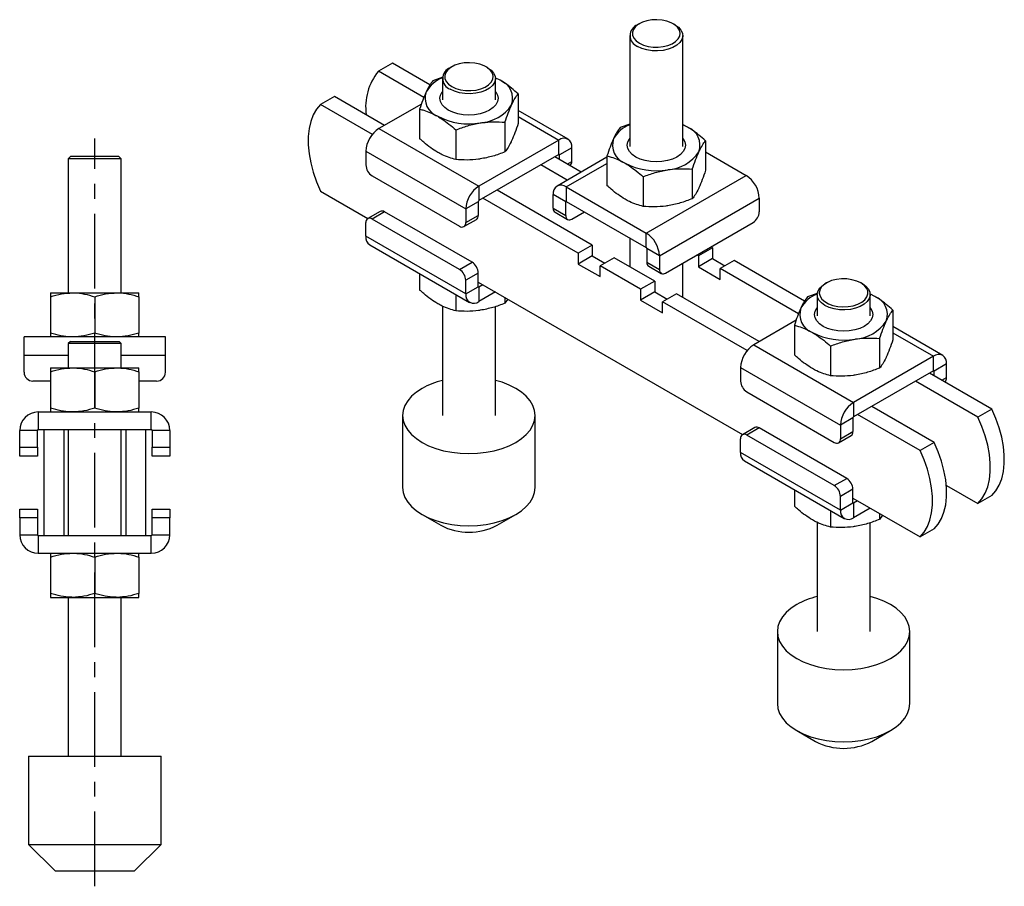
# Model space of a CAD drawing. Extents: x 21 to 275, y 32 to 186.
# Tile 2 of 2: x 163 to 275, y 88 to 186. Entities that reach past the tile are written whole.
import ezdxf

# ---------------------------------------------------------------- set-up
doc = ezdxf.new("R2010")
doc.units = 0
doc.header["$LTSCALE"] = 0.666667
doc.linetypes.add('CENTERX2', pattern=[20.32, 12.7, -2.54, 2.54, -2.54])
doc.layers.get('0').update_dxf_attribs({"linetype": 'CONTINUOUS'})

msp = doc.modelspace()

# ---------------------------------------------------------------- linework, layer by layer
at = {"color": 7, "linetype": 'CONTINUOUS'}
for p, q in [((233.537, 185.258), (233.324, 185.136)), ((237.568, 185.136), (237.356, 185.258)), ((232.446, 183.911), (232.446, 171.331)), ((238.446, 171.331), (238.446, 183.911)), ((205.571, 180.785), (203.98, 179.866)), ((209.824, 178.33), (205.571, 180.785)), ((209.13, 176.893), (203.98, 179.866)), ((212.288, 180.377), (212.111, 180.275)), ((216.355, 180.275), (216.178, 180.377)), ((211.277, 179.193), (210.15, 178.798)), ((211.233, 179.051), (211.233, 176.636)), ((217.233, 176.636), (217.233, 179.051)), ((217.768, 178.846), (217.265, 179.1)), ((219.81, 177.303), (219.81, 173.95)), ((199.03, 177.009), (197.439, 176.09)), ((204.687, 173.743), (199.03, 177.009)), ((208.854, 176.149), (204.051, 173.376)), ((203.3, 172.707), (197.439, 176.09)), ((208.656, 175.578), (208.656, 172.225)), ((225.465, 172.174), (219.81, 175.438)), ((218.315, 174.084), (218.315, 170.731)), ((204.051, 173.376), (215.364, 166.845)), ((212.739, 173.221), (212.739, 169.868)), ((232.446, 173.872), (231.364, 173.492)), ((238.982, 173.541), (238.446, 173.811)), ((224.415, 172.07), (215.364, 166.845)), ((224.415, 170.437), (224.415, 172.07)), ((241.023, 171.998), (241.023, 168.645)), ((202.566, 170.804), (213.879, 164.273)), ((202.566, 170.804), (202.566, 169.252)), ((225.9, 171.212), (224.486, 170.396)), ((225.9, 169.661), (225.9, 171.212)), ((241.023, 170.729), (245.628, 168.07)), ((169.17, 170.264), (168.87, 169.964)), ((168.87, 169.964), (168.87, 154.764)), ((174.87, 169.964), (168.87, 169.964)), ((169.17, 170.264), (174.57, 170.264)), ((174.87, 169.964), (174.57, 170.264)), ((174.87, 154.764), (174.87, 169.964)), ((224.415, 170.437), (215.364, 165.212)), ((226.946, 168.445), (223.956, 170.171)), ((229.869, 170.133), (224.214, 166.868)), ((224.486, 169.865), (224.486, 170.396)), ((229.869, 170.273), (229.869, 166.919)), ((225.355, 167.527), (222.365, 169.253)), ((225.663, 169.186), (225.693, 169.203)), ((239.529, 168.779), (239.529, 165.425)), ((203.273, 168.028), (213.172, 162.313)), ((233.952, 167.916), (233.952, 164.562)), ((234.315, 161.539), (245.628, 168.07)), ((197.439, 166.292), (202.803, 163.195)), ((215.364, 166.845), (215.364, 165.212)), ((228.198, 160.17), (217.415, 166.395)), ((225.264, 166.764), (225.264, 165.131)), ((225.264, 166.764), (234.315, 161.539)), ((215.294, 165.089), (213.879, 164.273)), ((215.294, 165.089), (215.294, 163.538)), ((226.607, 159.252), (215.824, 165.477)), ((225.193, 165.09), (223.779, 165.907)), ((223.779, 164.355), (223.779, 165.907)), ((225.193, 163.539), (225.193, 165.09)), ((225.264, 165.131), (234.315, 159.906)), ((235.8, 158.967), (247.113, 165.498)), ((247.113, 165.498), (247.113, 163.947)), ((204.187, 163.994), (202.773, 163.178)), ((204.687, 163.945), (203.273, 163.129)), ((214.587, 158.23), (204.687, 163.945)), ((213.879, 164.273), (213.879, 162.721)), ((223.779, 164.355), (225.193, 163.539)), ((223.986, 163.897), (225.4, 163.081)), ((225.9, 163.13), (227.315, 163.947)), ((213.172, 157.414), (203.273, 163.129)), ((213.672, 162.263), (215.086, 163.08)), ((213.879, 162.721), (215.294, 163.538)), ((202.566, 161.169), (202.566, 162.72)), ((236.507, 157.007), (246.406, 162.722)), ((213.879, 154.637), (202.566, 161.169)), ((232.446, 160.985), (232.446, 157.718)), ((234.315, 159.906), (234.315, 161.539)), ((203.001, 160.207), (214.314, 153.676)), ((228.198, 160.17), (226.607, 159.252)), ((228.198, 160.17), (228.198, 158.945)), ((235.8, 158.967), (234.385, 159.784)), ((234.385, 159.784), (234.385, 158.232)), ((241.81, 159.864), (240.219, 158.946)), ((241.81, 159.864), (241.633, 159.966)), ((241.81, 159.864), (241.81, 158.639)), ((226.607, 159.252), (226.607, 158.027)), ((228.198, 158.945), (226.607, 158.027)), ((228.198, 158.945), (229.612, 158.129)), ((230.673, 158.742), (229.082, 157.823)), ((235.269, 156.088), (230.673, 158.742)), ((235.8, 158.967), (235.8, 157.416)), ((240.219, 158.946), (240.042, 159.048)), ((240.219, 158.946), (240.219, 157.721)), ((241.81, 158.639), (240.219, 157.721)), ((241.81, 158.639), (243.224, 157.823)), ((244.285, 158.435), (242.694, 157.517)), ((252.25, 153.837), (244.285, 158.435)), ((213.172, 157.414), (214.587, 158.23)), ((226.607, 158.027), (229.082, 156.598)), ((229.082, 156.598), (229.082, 157.823)), ((233.678, 155.17), (229.082, 157.823)), ((234.385, 158.232), (235.8, 157.416)), ((234.593, 157.774), (236.007, 156.958)), ((238.446, 154.254), (238.446, 158.127)), ((240.219, 157.721), (242.694, 156.292)), ((251.556, 152.401), (242.694, 157.517)), ((242.694, 156.292), (242.694, 157.517)), ((208.656, 156.942), (208.656, 155.077)), ((215.294, 157.005), (213.879, 156.189)), ((213.879, 154.637), (213.879, 156.189)), ((215.294, 155.454), (215.294, 157.005)), ((235.269, 156.088), (233.678, 155.17)), ((235.269, 156.088), (235.269, 154.863)), ((213.879, 154.637), (215.294, 155.454)), ((215.294, 155.985), (245.229, 138.703)), ((215.824, 155.678), (215.364, 155.413)), ((215.364, 155.413), (215.364, 153.78)), ((233.678, 155.17), (233.678, 153.945)), ((254.714, 155.885), (254.538, 155.783)), ((258.781, 155.783), (258.604, 155.885)), ((166.87, 154.764), (169.37, 154.764)), ((166.87, 154.317), (166.87, 150.21)), ((169.37, 154.764), (174.37, 154.764)), ((171.87, 154.317), (171.87, 150.21)), ((174.37, 154.764), (176.87, 154.764)), ((176.87, 154.317), (176.87, 150.21)), ((212.739, 154.586), (212.739, 152.721)), ((217.238, 154.862), (215.364, 153.78)), ((218.315, 154.24), (218.315, 153.583)), ((218.644, 154.05), (218.315, 153.583)), ((235.269, 154.863), (233.678, 153.945)), ((233.678, 153.945), (236.153, 152.516)), ((235.269, 154.863), (236.683, 154.047)), ((237.744, 154.659), (236.153, 153.741)), ((247.113, 149.251), (237.744, 154.659)), ((253.67, 154.69), (252.577, 154.305)), ((253.659, 154.559), (253.659, 152.144)), ((260.195, 154.354), (259.623, 154.642)), ((259.659, 152.144), (259.659, 154.559)), ((211.233, 153.254), (211.233, 140.878)), ((217.233, 140.878), (217.233, 153.206)), ((245.726, 148.215), (236.153, 153.741)), ((236.153, 152.516), (236.153, 153.741)), ((262.236, 152.811), (262.236, 149.458)), ((251.28, 151.656), (246.477, 148.884)), ((251.083, 151.086), (251.083, 147.733)), ((267.892, 147.681), (262.236, 150.946)), ((179.87, 149.764), (163.87, 149.764)), ((163.87, 147.664), (163.87, 149.764)), ((179.87, 147.664), (179.87, 149.764)), ((260.742, 149.592), (260.742, 146.238)), ((169.12, 149.264), (168.87, 149.014)), ((168.87, 149.014), (168.87, 146.264)), ((174.87, 149.014), (168.87, 149.014)), ((169.12, 149.264), (174.62, 149.264)), ((174.87, 149.014), (174.62, 149.264)), ((174.87, 146.264), (174.87, 149.014)), ((246.477, 148.884), (257.791, 142.352)), ((255.165, 148.729), (255.165, 145.376)), ((163.87, 145.764), (163.87, 147.664)), ((179.87, 145.764), (179.87, 147.664)), ((266.842, 147.577), (257.791, 142.352)), ((266.842, 145.944), (266.842, 147.577)), ((166.87, 146.264), (169.37, 146.264)), ((169.37, 146.264), (174.37, 146.264)), ((174.37, 146.264), (176.87, 146.264)), ((244.992, 146.312), (256.306, 139.78)), ((244.992, 146.312), (244.992, 144.76)), ((268.327, 146.72), (266.912, 145.903)), ((268.327, 145.168), (268.327, 146.72)), ((166.87, 145.817), (166.87, 141.71)), ((171.87, 145.817), (171.87, 141.71)), ((176.87, 145.817), (176.87, 141.71)), ((266.842, 145.944), (257.791, 140.719)), ((273.453, 141.597), (266.382, 145.679)), ((266.912, 145.373), (266.912, 145.903)), ((166.87, 144.764), (164.87, 144.764)), ((178.87, 144.764), (176.87, 144.764)), ((271.862, 140.678), (264.791, 144.761)), ((268.089, 144.693), (268.119, 144.711)), ((245.699, 143.536), (255.599, 137.821)), ((257.791, 142.352), (257.791, 140.719)), ((266.912, 137.821), (259.841, 141.903)), ((273.453, 141.597), (271.862, 140.678)), ((165.47, 141.264), (165.47, 139.264)), ((165.47, 141.264), (178.27, 141.264)), ((178.27, 139.264), (178.27, 141.264)), ((206.733, 140.878), (206.733, 132.712)), ((221.733, 132.712), (221.733, 140.878)), ((257.72, 140.597), (256.306, 139.78)), ((257.72, 140.597), (257.72, 139.045)), ((265.321, 136.903), (258.25, 140.985)), ((246.613, 139.502), (245.199, 138.686)), ((247.113, 139.453), (245.699, 138.636)), ((257.013, 133.738), (247.113, 139.453)), ((256.306, 139.78), (256.306, 138.229)), ((165.37, 139.164), (163.37, 139.164)), ((163.37, 137.264), (163.37, 139.164)), ((165.37, 137.264), (165.37, 139.164)), ((165.47, 139.264), (166.12, 139.264)), ((166.12, 139.264), (166.12, 127.264)), ((166.12, 139.264), (168.37, 139.264)), ((168.37, 139.264), (168.37, 127.264)), ((168.37, 139.264), (175.37, 139.264)), ((168.87, 139.264), (168.87, 127.264)), ((174.87, 127.264), (174.87, 139.264)), ((175.37, 139.264), (175.37, 127.264)), ((175.37, 139.264), (177.62, 139.264)), ((177.62, 139.264), (177.62, 127.264)), ((177.62, 139.264), (178.27, 139.264)), ((180.37, 139.164), (178.37, 139.164)), ((178.37, 139.164), (178.37, 137.264)), ((180.37, 139.164), (180.37, 137.264)), ((255.599, 132.921), (245.699, 138.636)), ((256.099, 137.771), (257.513, 138.588)), ((256.306, 138.229), (257.72, 139.045)), ((163.37, 137.264), (165.37, 137.264)), ((163.37, 136.264), (163.37, 137.264)), ((165.37, 137.264), (165.37, 136.264)), ((178.37, 137.264), (180.37, 137.264)), ((178.37, 136.264), (178.37, 137.264)), ((180.37, 137.264), (180.37, 136.264)), ((244.992, 136.676), (244.992, 138.228)), ((266.912, 137.821), (265.321, 136.903)), ((165.37, 136.264), (163.37, 136.264)), ((180.37, 136.264), (178.37, 136.264)), ((256.306, 130.145), (244.992, 136.676)), ((245.427, 135.715), (256.741, 129.184)), ((255.599, 132.921), (257.013, 133.738)), ((268.291, 132.941), (271.862, 130.88)), ((251.083, 132.45), (251.083, 130.585)), ((257.72, 132.513), (256.306, 131.697)), ((256.306, 130.145), (256.306, 131.697)), ((257.72, 130.962), (257.72, 132.513)), ((273.453, 131.798), (271.862, 130.88)), ((256.306, 130.145), (257.72, 130.962)), ((257.72, 131.492), (265.321, 127.104)), ((258.25, 131.186), (257.791, 130.921)), ((257.791, 130.921), (257.791, 129.288)), ((163.37, 129.264), (163.37, 130.264)), ((163.37, 130.264), (165.37, 130.264)), ((165.37, 130.264), (165.37, 129.264)), ((178.37, 129.264), (178.37, 130.264)), ((178.37, 130.264), (180.37, 130.264)), ((180.37, 130.264), (180.37, 129.264)), ((208.929, 129.651), (211.05, 128.426)), ((217.415, 128.426), (219.537, 129.651)), ((255.165, 130.093), (255.165, 128.228)), ((259.665, 130.37), (257.791, 129.288)), ((260.742, 129.748), (260.742, 129.091)), ((261.071, 129.558), (260.742, 129.091)), ((165.37, 129.264), (163.37, 129.264)), ((163.37, 129.264), (163.37, 127.364)), ((165.37, 129.264), (165.37, 127.364)), ((180.37, 129.264), (178.37, 129.264)), ((178.37, 127.364), (178.37, 129.264)), ((180.37, 127.364), (180.37, 129.264)), ((253.659, 128.761), (253.659, 116.385)), ((259.659, 116.385), (259.659, 128.714)), ((163.37, 127.364), (165.37, 127.364)), ((165.47, 127.264), (165.47, 125.264)), ((165.47, 127.264), (166.12, 127.264)), ((166.12, 127.264), (168.37, 127.264)), ((168.37, 127.264), (175.37, 127.264)), ((175.37, 127.264), (177.62, 127.264)), ((177.62, 127.264), (178.27, 127.264)), ((178.27, 125.264), (178.27, 127.264)), ((178.37, 127.364), (180.37, 127.364)), ((266.912, 128.023), (265.321, 127.104)), ((165.47, 125.264), (178.27, 125.264)), ((166.87, 124.817), (166.87, 120.71)), ((171.87, 124.817), (171.87, 120.71)), ((176.87, 124.817), (176.87, 120.71)), ((166.87, 120.264), (169.37, 120.264)), ((168.87, 120.264), (168.87, 102.264)), ((169.37, 120.264), (174.37, 120.264)), ((174.37, 120.264), (176.87, 120.264)), ((174.87, 102.264), (174.87, 120.264)), ((249.159, 116.385), (249.159, 108.22)), ((264.159, 108.22), (264.159, 116.385)), ((251.355, 105.159), (253.477, 103.934)), ((259.842, 103.934), (261.964, 105.159)), ((164.37, 102.264), (164.37, 92.264)), ((164.37, 102.264), (171.87, 102.264)), ((171.87, 102.264), (179.37, 102.264)), ((179.37, 92.264), (179.37, 102.264)), ((164.37, 92.264), (167.37, 89.264)), ((164.37, 92.264), (171.87, 92.264)), ((171.87, 92.264), (179.37, 92.264)), ((176.37, 89.264), (179.37, 92.264)), ((167.37, 89.264), (171.87, 89.264)), ((171.87, 89.264), (176.37, 89.264))]:
    msp.add_line(p, q, dxfattribs=at)
at = {"color": 8, "linetype": 'CONTINUOUS'}
for p, q in [((219.81, 174.728), (224.415, 172.07)), ((224.415, 170.437), (224.486, 170.396)), ((225.37, 169.355), (225.9, 169.661)), ((225.264, 166.764), (229.869, 169.423)), ((225.193, 165.09), (225.264, 165.131)), ((215.364, 155.413), (215.294, 155.454)), ((262.236, 150.236), (266.842, 147.577)), ((168.87, 147.664), (163.87, 147.664)), ((179.87, 147.664), (174.87, 147.664)), ((266.842, 145.944), (266.912, 145.903)), ((267.797, 144.862), (268.327, 145.168)), ((257.791, 130.921), (257.72, 130.962))]:
    msp.add_line(p, q, dxfattribs=at)
at = {"linetype": 'CENTERX2'}
msp.add_line((171.87, 87.521), (171.87, 172.234), dxfattribs=at)
at = {"color": 7, "linetype": 'CONTINUOUS', "flags": 128}
for points in [[(233.537, 183.054), (233.992, 182.843), (234.515, 182.693), (235.082, 182.612), (235.665, 182.603), (236.239, 182.666), (236.775, 182.799), (237.249, 182.996), (237.639, 183.247), (237.926, 183.54), (238.098, 183.863), (238.145, 184.199), (238.066, 184.532), (237.865, 184.849), (237.551, 185.133), (237.138, 185.371), (236.646, 185.553), (236.098, 185.669), (235.519, 185.714), (234.937, 185.687), (234.379, 185.588), (233.871, 185.422), (233.436, 185.197), (233.096, 184.923), (232.865, 184.614), (232.755, 184.283), (232.771, 183.946), (232.912, 183.619), (233.171, 183.317), (233.537, 183.054)], [(237.568, 185.136), (237.962, 184.855), (238.247, 184.532), (238.409, 184.182), (238.442, 183.821), (238.344, 183.463), (238.119, 183.125), (237.778, 182.821), (237.334, 182.565), (236.808, 182.368), (236.223, 182.239), (235.603, 182.182), (234.977, 182.201), (234.371, 182.295), (233.812, 182.459), (233.325, 182.687)], [(212.288, 178.133), (212.752, 177.917), (213.285, 177.765), (213.862, 177.682), (214.456, 177.673), (215.04, 177.737), (215.586, 177.873), (216.069, 178.073), (216.466, 178.329), (216.759, 178.628), (216.934, 178.956), (216.982, 179.298), (216.902, 179.638), (216.697, 179.96), (216.376, 180.25), (215.956, 180.492), (215.455, 180.677), (214.897, 180.796), (214.307, 180.842), (213.715, 180.814), (213.146, 180.713), (212.629, 180.544), (212.186, 180.315), (211.839, 180.036), (211.604, 179.721), (211.492, 179.384), (211.508, 179.041), (211.652, 178.708), (211.916, 178.4), (212.288, 178.133)], [(216.355, 180.275), (216.749, 179.994), (217.034, 179.672), (217.196, 179.322), (217.229, 178.96), (217.131, 178.603), (216.906, 178.265), (216.564, 177.961), (216.121, 177.705), (215.595, 177.508), (215.009, 177.378), (214.39, 177.321), (213.764, 177.34), (213.158, 177.434), (212.599, 177.598), (212.112, 177.826)], [(217.768, 178.846), (217.277, 179.095), (217.231, 179.116)], [(217.233, 177.593), (217.278, 177.534), (217.465, 177.177), (217.529, 176.805), (217.465, 176.434), (217.278, 176.077), (216.973, 175.748), (216.563, 175.46), (216.064, 175.224), (215.494, 175.048), (214.876, 174.939), (214.233, 174.903), (213.59, 174.939), (212.972, 175.048), (212.402, 175.224), (211.903, 175.46), (211.493, 175.748), (211.188, 176.077), (211.001, 176.434), (210.937, 176.805), (211.001, 177.177), (211.188, 177.534), (211.233, 177.593)], [(197.439, 176.09), (196.983, 175.558), (196.61, 174.921), (196.325, 174.188), (196.134, 173.37), (196.037, 172.478), (196.037, 171.523), (196.134, 170.519), (196.325, 169.479), (196.61, 168.419), (196.983, 167.351), (197.439, 166.292)], [(238.982, 173.541), (238.49, 173.79), (238.446, 173.809)], [(238.446, 172.288), (238.491, 172.228), (238.679, 171.871), (238.742, 171.5), (238.679, 171.129), (238.491, 170.772), (238.186, 170.443), (237.777, 170.155), (237.277, 169.918), (236.707, 169.742), (236.089, 169.634), (235.446, 169.597), (234.803, 169.634), (234.185, 169.742), (233.615, 169.918), (233.116, 170.155), (232.706, 170.443), (232.401, 170.772), (232.214, 171.129), (232.15, 171.5), (232.214, 171.871), (232.401, 172.228), (232.446, 172.288)], [(258.604, 155.885), (258.14, 156.1), (257.608, 156.253), (257.031, 156.336), (256.436, 156.345), (255.852, 156.28), (255.306, 156.145), (254.823, 155.945), (254.426, 155.689), (254.133, 155.39), (253.959, 155.062), (253.91, 154.72), (253.991, 154.38), (254.196, 154.057), (254.516, 153.768), (254.936, 153.525), (255.437, 153.341), (255.996, 153.222), (256.585, 153.176), (257.178, 153.204), (257.746, 153.305), (258.264, 153.473), (258.706, 153.703), (259.053, 153.982), (259.288, 154.297), (259.4, 154.634), (259.384, 154.977), (259.241, 155.31), (258.976, 155.618), (258.604, 155.885)], [(258.781, 155.783), (259.175, 155.502), (259.46, 155.179), (259.622, 154.83), (259.655, 154.468), (259.557, 154.11), (259.332, 153.772), (258.991, 153.469), (258.547, 153.213), (258.021, 153.016), (257.436, 152.886), (256.816, 152.829), (256.19, 152.848), (255.584, 152.942), (255.025, 153.106), (254.538, 153.334), (254.143, 153.615), (253.859, 153.938), (253.696, 154.288), (253.663, 154.649), (253.762, 155.007), (253.986, 155.345), (254.328, 155.649), (254.538, 155.783)], [(260.195, 154.354), (259.703, 154.603), (259.657, 154.623)], [(259.659, 153.101), (259.704, 153.041), (259.892, 152.684), (259.955, 152.313), (259.892, 151.942), (259.704, 151.585), (259.4, 151.256), (258.99, 150.968), (258.49, 150.731), (257.921, 150.555), (257.302, 150.447), (256.659, 150.411), (256.016, 150.447), (255.398, 150.555), (254.828, 150.731), (254.329, 150.968), (253.919, 151.256), (253.615, 151.585), (253.427, 151.942), (253.364, 152.313), (253.427, 152.684), (253.615, 153.041), (253.659, 153.101)], [(208.93, 143.939), (208.283, 143.513), (207.738, 143.043), (207.304, 142.535), (206.989, 141.998), (206.797, 141.443), (206.733, 140.878), (206.797, 140.313), (206.989, 139.757), (207.304, 139.221), (207.738, 138.713), (208.283, 138.242), (208.93, 137.816), (209.667, 137.443), (210.483, 137.128), (211.363, 136.878), (212.292, 136.696), (213.254, 136.585), (214.233, 136.548), (215.212, 136.585), (216.174, 136.696), (217.103, 136.878), (217.983, 137.128), (218.799, 137.443), (219.536, 137.816), (220.183, 138.242), (220.728, 138.713), (221.162, 139.221), (221.477, 139.757), (221.669, 140.313), (221.733, 140.878), (221.669, 141.443), (221.477, 141.998), (221.162, 142.535), (220.728, 143.043), (220.183, 143.513), (219.536, 143.939), (218.799, 144.313), (217.983, 144.627), (217.233, 144.846)], [(273.453, 131.798), (273.91, 132.331), (274.283, 132.968), (274.567, 133.7), (274.759, 134.518), (274.855, 135.411), (274.855, 136.366), (274.759, 137.37), (274.567, 138.409), (274.283, 139.47), (273.91, 140.537), (273.453, 141.597)], [(271.862, 130.88), (272.319, 131.412), (272.692, 132.049), (272.976, 132.782), (273.168, 133.6), (273.264, 134.492), (273.264, 135.447), (273.168, 136.451), (272.976, 137.491), (272.692, 138.551), (272.319, 139.619), (271.862, 140.678)], [(266.912, 128.023), (267.369, 128.555), (267.742, 129.192), (268.026, 129.924), (268.218, 130.742), (268.315, 131.635), (268.315, 132.59), (268.218, 133.594), (268.026, 134.633), (267.742, 135.694), (267.369, 136.761), (266.912, 137.821)], [(265.321, 127.104), (265.778, 127.637), (266.151, 128.273), (266.435, 129.006), (266.627, 129.824), (266.724, 130.717), (266.724, 131.671), (266.627, 132.675), (266.435, 133.715), (266.151, 134.776), (265.778, 135.843), (265.321, 136.903)], [(206.733, 132.712), (206.797, 132.147), (206.989, 131.592), (207.304, 131.055), (207.738, 130.547), (208.283, 130.077), (208.93, 129.651), (209.667, 129.277), (210.483, 128.963), (211.363, 128.712), (212.292, 128.53), (213.254, 128.42), (214.233, 128.383), (215.212, 128.42), (216.174, 128.53), (217.103, 128.712), (217.983, 128.963), (218.799, 129.277), (219.536, 129.651), (220.183, 130.077), (220.728, 130.547), (221.162, 131.055), (221.477, 131.592), (221.669, 132.147), (221.733, 132.712), (221.733, 132.712)], [(251.356, 119.447), (250.709, 119.021), (250.164, 118.55), (249.73, 118.042), (249.415, 117.506), (249.224, 116.951), (249.159, 116.385), (249.224, 115.82), (249.415, 115.265), (249.73, 114.729), (250.164, 114.221), (250.709, 113.75), (251.356, 113.324), (252.094, 112.95), (252.909, 112.636), (253.789, 112.385), (254.718, 112.203), (255.68, 112.093), (256.659, 112.056), (257.638, 112.093), (258.6, 112.203), (259.529, 112.385), (260.409, 112.636), (261.225, 112.95), (261.963, 113.324), (262.61, 113.75), (263.155, 114.221), (263.588, 114.729), (263.904, 115.265), (264.095, 115.82), (264.159, 116.385), (264.095, 116.951), (263.904, 117.506), (263.588, 118.042), (263.155, 118.55), (262.61, 119.021), (261.963, 119.447), (261.225, 119.82), (260.409, 120.135), (259.659, 120.354)], [(249.159, 108.22), (249.224, 107.655), (249.415, 107.099), (249.73, 106.563), (250.164, 106.055), (250.709, 105.584), (251.356, 105.158), (252.094, 104.785), (252.909, 104.47), (253.789, 104.22), (254.718, 104.038), (255.68, 103.927), (256.659, 103.89), (257.638, 103.927), (258.6, 104.038), (259.529, 104.22), (260.409, 104.47), (261.225, 104.785), (261.963, 105.158), (262.61, 105.584), (263.155, 106.055), (263.588, 106.563), (263.904, 107.099), (264.095, 107.655), (264.159, 108.22)]]:
    msp.add_lwpolyline(points, dxfattribs=at)
at = {"color": 7, "linetype": 'CONTINUOUS'}
for centre, radius, start, end in [((233.798, 183.911), 1.313, 111.13142, 248.8847), ((208.915, 175.83), 6.375, 140.72188, 187.95975), ((212.585, 179.051), 1.313, 111.13136, 248.88479), ((212.502, 175.776), 3.572, 110.77476, 150.17299), ((216.99, 176.791), 2.198, 340.53899, 69.25793), ((211.476, 176.82), 2.198, 160.53898, 249.25794), ((215.254, 178.574), 4.564, 273.43352, 326.5611), ((214.224, 181.581), 7.675, 242.64282, 279.7711), ((205.79, 170.657), 3.227, 122.60546, 177.39452), ((233.714, 170.471), 3.571, 110.80343, 150.1761), ((238.203, 171.485), 2.198, 340.53899, 69.25793), ((224.995, 171.359), 0.917, 350.78598, 129.20333), ((232.689, 171.515), 2.198, 160.53899, 249.25793), ((236.467, 173.268), 4.564, 273.4335, 326.56113), ((224.443, 170.403), 0.0437, 350.78677, 129.20294), ((225.425, 169.6), 0.48, 304.05735, 7.25474), ((235.438, 176.276), 7.675, 242.64282, 279.7711), ((204.101, 169.322), 1.537, 182.6054, 237.39454), ((243.889, 165.352), 3.227, 2.60549, 57.39452), ((217.103, 164.126), 3.227, 122.60546, 177.39452), ((224.684, 166.053), 0.917, 50.79671, 189.21401), ((215.447, 165.082), 0.154, 122.60573, 177.39412), ((225.236, 165.097), 0.0437, 50.79669, 189.21371), ((204.394, 163.536), 0.503, 54.38233, 114.30724), ((224.267, 164.3), 0.492, 173.60056, 235.08738), ((245.578, 164.017), 1.537, 302.60548, 357.3945), ((202.997, 162.79), 0.437, 50.79676, 189.21418), ((214.818, 163.477), 0.48, 304.05735, 7.25474), ((225.624, 163.469), 0.437, 170.78601, 309.20329), ((213.448, 162.651), 0.437, 230.79675, 9.214), ((203.589, 161.052), 1.029, 173.5087, 235.17922), ((232.576, 158.82), 3.227, 2.60549, 57.39452), ((234.232, 159.777), 0.154, 2.60562, 57.3945), ((212.344, 156.119), 1.537, 2.60552, 57.39448), ((213.758, 156.935), 1.537, 2.60552, 57.39448), ((234.874, 158.177), 0.492, 173.60056, 235.08738), ((236.231, 157.346), 0.437, 170.78601, 309.20329), ((215.337, 155.447), 0.0437, 170.78717, 309.20254), ((214.785, 154.491), 0.917, 170.78602, 309.20325), ((254.928, 151.284), 3.572, 110.77482, 150.17293), ((259.416, 152.299), 2.198, 340.53898, 69.25794), ((253.902, 152.328), 2.198, 160.53899, 249.25793), ((257.68, 154.081), 4.564, 273.43349, 326.56113), ((256.651, 157.089), 7.675, 242.64282, 279.77111), ((248.216, 146.165), 3.227, 122.60546, 177.39452), ((267.421, 146.867), 0.917, 350.78598, 129.20333), ((164.87, 145.764), 1, 180, 270), ((178.87, 145.764), 1, 270, 0), ((266.869, 145.91), 0.0437, 350.78677, 129.20294), ((267.844, 145.111), 0.486, 304.50795, 6.80448), ((213.375, 136.026), 9.076, 103.64878, 119.32416), ((246.527, 144.83), 1.537, 182.6055, 237.3945), ((259.53, 139.634), 3.227, 122.60546, 177.39452), ((165.47, 139.164), 2.1, 90, 180), ((178.27, 139.164), 2.1, 0, 90), ((257.874, 140.59), 0.154, 122.60573, 177.39412), ((246.82, 139.044), 0.503, 54.38233, 114.30724), ((165.47, 139.164), 0.1, 90, 180), ((178.27, 139.164), 0.1, 0, 90), ((245.423, 138.298), 0.437, 50.79678, 189.21397), ((257.238, 138.988), 0.486, 304.50795, 6.80448), ((255.875, 138.159), 0.437, 230.79673, 9.21421), ((246.015, 136.56), 1.029, 173.5087, 235.17922), ((254.771, 131.627), 1.537, 2.60542, 57.39452), ((256.185, 132.443), 1.537, 2.60542, 57.39452), ((257.763, 130.955), 0.0437, 170.78717, 309.20254), ((257.211, 129.998), 0.917, 170.78602, 309.20325), ((214.233, 134.478), 6.838, 242.26176, 297.73823), ((165.47, 127.364), 2.1, 180, 270), ((165.47, 127.364), 0.1, 180, 270), ((178.27, 127.364), 0.1, 270, 0), ((178.27, 127.364), 2.1, 270, 0), ((255.801, 111.534), 9.076, 103.64868, 119.32432), ((256.659, 109.986), 6.838, 242.26175, 297.73826)]:
    msp.add_arc(centre, radius, start, end, dxfattribs=at)
for points, knots in [([(210.15, 178.798), (210.029, 178.638), (209.784, 178.316), (209.531, 177.809), (209.403, 177.553)], [0, 0, 0, 0, 0.4954582, 1, 1, 1, 1]), ([(219.81, 177.303), (219.559, 177.524), (219.057, 177.969), (218.371, 178.481), (217.939, 178.743), (217.768, 178.846)], [0, 0, 0, 0, 0.3747925, 0.7529956, 1, 1, 1, 1]), ([(209.403, 177.553), (209.386, 177.514), (209.252, 177.222), (208.999, 176.597), (208.771, 175.92), (208.656, 175.578)], [0, 0, 0, 0, 0.0700628, 0.5307703, 1, 1, 1, 1]), ([(219.063, 176.058), (219.08, 176.096), (219.214, 176.382), (219.467, 176.847), (219.695, 177.15), (219.81, 177.303)], [0, 0, 0, 0, 0.0700628, 0.5307704, 1, 1, 1, 1]), ([(208.656, 175.578), (208.81, 175.538), (209.218, 175.431), (209.898, 175.19), (210.43, 174.907), (210.697, 174.764)], [0, 0, 0, 0, 0.2302355, 0.612667, 1, 1, 1, 1]), ([(218.315, 174.084), (218.437, 174.447), (218.682, 175.181), (218.935, 175.764), (219.063, 176.058)], [0, 0, 0, 0, 0.4954579, 1, 1, 1, 1]), ([(210.697, 174.764), (210.868, 174.661), (211.297, 174.4), (211.983, 173.889), (212.486, 173.445), (212.739, 173.221)], [0, 0, 0, 0, 0.247004, 0.6214758, 1, 1, 1, 1]), ([(212.739, 173.221), (213.192, 173.393), (214.105, 173.74), (215.05, 173.925), (215.527, 174.017)], [0, 0, 0, 0, 0.495458, 1, 1, 1, 1]), ([(215.527, 174.017), (215.593, 174.027), (216.094, 174.101), (217.037, 174.168), (217.887, 174.112), (218.315, 174.084)], [0, 0, 0, 0, 0.0700628, 0.5307705, 1, 1, 1, 1]), ([(219.81, 173.95), (219.688, 173.587), (219.443, 172.853), (219.19, 172.27), (219.063, 171.976)], [0, 0, 0, 0, 0.495458, 1, 1, 1, 1]), ([(231.364, 173.492), (231.242, 173.333), (230.997, 173.011), (230.744, 172.503), (230.617, 172.247)], [0, 0, 0, 0, 0.495458, 1, 1, 1, 1]), ([(241.023, 171.998), (240.773, 172.219), (240.27, 172.663), (239.584, 173.175), (239.152, 173.437), (238.982, 173.541)], [0, 0, 0, 0, 0.3747928, 0.7529957, 1, 1, 1, 1]), ([(210.697, 170.682), (210.433, 170.846), (209.902, 171.177), (209.221, 171.721), (208.81, 172.088), (208.656, 172.225)], [0, 0, 0, 0, 0.3821177, 0.769765, 1, 1, 1, 1]), ([(219.063, 171.976), (219.045, 171.938), (218.911, 171.652), (218.658, 171.187), (218.43, 170.884), (218.315, 170.731)], [0, 0, 0, 0, 0.0700629, 0.5307705, 1, 1, 1, 1]), ([(230.617, 172.247), (230.599, 172.208), (230.465, 171.916), (230.212, 171.292), (229.984, 170.614), (229.869, 170.273)], [0, 0, 0, 0, 0.0700628, 0.5307704, 1, 1, 1, 1]), ([(240.276, 170.753), (240.293, 170.791), (240.428, 171.076), (240.68, 171.541), (240.908, 171.845), (241.023, 171.998)], [0, 0, 0, 0, 0.0700628, 0.5307704, 1, 1, 1, 1]), ([(212.739, 169.868), (212.488, 169.936), (211.986, 170.072), (211.3, 170.352), (210.868, 170.588), (210.697, 170.682)], [0, 0, 0, 0, 0.37479251, 0.7529956, 1, 1, 1, 1]), ([(218.315, 170.731), (217.863, 170.559), (216.949, 170.212), (216.004, 170.028), (215.527, 169.935)], [0, 0, 0, 0, 0.4954578, 1, 1, 1, 1]), ([(239.529, 168.779), (239.65, 169.142), (239.895, 169.875), (240.148, 170.459), (240.276, 170.753)], [0, 0, 0, 0, 0.495458, 1, 1, 1, 1]), ([(215.527, 169.935), (215.461, 169.925), (214.96, 169.851), (214.017, 169.784), (213.167, 169.84), (212.739, 169.868)], [0, 0, 0, 0, 0.0700628, 0.5307704, 1, 1, 1, 1]), ([(229.869, 170.273), (230.023, 170.232), (230.431, 170.126), (231.111, 169.884), (231.643, 169.601), (231.911, 169.459)], [0, 0, 0, 0, 0.2302361, 0.6126673, 1, 1, 1, 1]), ([(231.911, 169.459), (232.081, 169.355), (232.51, 169.095), (233.196, 168.583), (233.699, 168.139), (233.952, 167.916)], [0, 0, 0, 0, 0.2470039, 0.6214756, 1, 1, 1, 1]), ([(233.952, 167.916), (234.405, 168.088), (235.319, 168.435), (236.264, 168.619), (236.74, 168.712)], [0, 0, 0, 0, 0.4954579, 1, 1, 1, 1]), ([(236.74, 168.712), (236.806, 168.722), (237.307, 168.796), (238.251, 168.862), (239.1, 168.807), (239.529, 168.779)], [0, 0, 0, 0, 0.0700628, 0.5307703, 1, 1, 1, 1]), ([(241.023, 168.645), (240.902, 168.281), (240.657, 167.548), (240.404, 166.964), (240.276, 166.67)], [0, 0, 0, 0, 0.4954579, 1, 1, 1, 1]), ([(231.911, 165.376), (231.647, 165.54), (231.115, 165.871), (230.434, 166.415), (230.023, 166.782), (229.869, 166.919)], [0, 0, 0, 0, 0.38211767, 0.76976433, 1, 1, 1, 1]), ([(240.276, 166.67), (240.258, 166.632), (240.124, 166.347), (239.871, 165.882), (239.643, 165.578), (239.529, 165.425)], [0, 0, 0, 0, 0.07006276, 0.53077029, 1, 1, 1, 1]), ([(233.952, 164.562), (233.702, 164.63), (233.199, 164.767), (232.513, 165.046), (232.081, 165.283), (231.911, 165.376)], [0, 0, 0, 0, 0.3747928, 0.7529957, 1, 1, 1, 1]), ([(239.529, 165.425), (239.076, 165.253), (238.162, 164.906), (237.217, 164.722), (236.74, 164.629)], [0, 0, 0, 0, 0.495458, 1, 1, 1, 1]), ([(236.74, 164.629), (236.674, 164.619), (236.174, 164.545), (235.23, 164.479), (234.38, 164.534), (233.952, 164.562)], [0, 0, 0, 0, 0.07006276, 0.53077038, 1, 1, 1, 1]), ([(210.697, 153.534), (210.433, 153.699), (209.902, 154.029), (209.221, 154.573), (208.81, 154.941), (208.656, 155.077)], [0, 0, 0, 0, 0.3821177, 0.769765, 1, 1, 1, 1]), ([(166.87, 154.317), (167.276, 154.442), (168.095, 154.694), (168.943, 154.74), (169.37, 154.764)], [0, 0, 0, 0, 0.4954579, 1, 1, 1, 1]), ([(166.87, 154.764), (166.87, 154.749), (166.87, 154.72), (166.87, 154.535), (166.87, 154.376), (166.87, 154.317)], [0, 0, 0, 0, 0.3821177, 0.7697644, 1, 1, 1, 1]), ([(169.37, 154.764), (169.429, 154.763), (169.878, 154.759), (170.724, 154.662), (171.486, 154.433), (171.87, 154.317)], [0, 0, 0, 0, 0.07006276, 0.5307703, 1, 1, 1, 1]), ([(171.87, 154.317), (172.276, 154.442), (173.095, 154.694), (173.943, 154.74), (174.37, 154.764)], [0, 0, 0, 0, 0.495458, 1, 1, 1, 1]), ([(174.37, 154.764), (174.429, 154.763), (174.878, 154.759), (175.724, 154.662), (176.486, 154.433), (176.87, 154.317)], [0, 0, 0, 0, 0.0700628, 0.5307704, 1, 1, 1, 1]), ([(176.87, 154.317), (176.87, 154.376), (176.87, 154.534), (176.87, 154.72), (176.87, 154.749), (176.87, 154.764)], [0, 0, 0, 0, 0.2302361, 0.6126673, 1, 1, 1, 1]), ([(252.577, 154.305), (252.456, 154.146), (252.211, 153.824), (251.957, 153.316), (251.83, 153.06)], [0, 0, 0, 0, 0.4954579, 1, 1, 1, 1]), ([(262.236, 152.811), (261.986, 153.032), (261.483, 153.476), (260.797, 153.989), (260.365, 154.251), (260.195, 154.354)], [0, 0, 0, 0, 0.3747929, 0.7529958, 1, 1, 1, 1]), ([(212.739, 152.721), (212.488, 152.789), (211.986, 152.925), (211.3, 153.204), (210.868, 153.441), (210.697, 153.534)], [0, 0, 0, 0, 0.3747925, 0.7529956, 1, 1, 1, 1]), ([(215.527, 152.787), (215.461, 152.778), (214.96, 152.703), (214.017, 152.637), (213.167, 152.693), (212.739, 152.721)], [0, 0, 0, 0, 0.0700628, 0.5307704, 1, 1, 1, 1]), ([(218.315, 153.583), (217.863, 153.411), (216.949, 153.064), (216.004, 152.88), (215.527, 152.787)], [0, 0, 0, 0, 0.4954578, 1, 1, 1, 1]), ([(251.83, 153.06), (251.812, 153.022), (251.678, 152.729), (251.425, 152.105), (251.197, 151.428), (251.083, 151.086)], [0, 0, 0, 0, 0.0700628, 0.5307704, 1, 1, 1, 1]), ([(261.489, 151.566), (261.507, 151.604), (261.641, 151.89), (261.894, 152.355), (262.121, 152.658), (262.236, 152.811)], [0, 0, 0, 0, 0.0700628, 0.5307703, 1, 1, 1, 1]), ([(251.083, 151.086), (251.236, 151.046), (251.644, 150.939), (252.324, 150.698), (252.856, 150.415), (253.124, 150.272)], [0, 0, 0, 0, 0.2302362, 0.6126674, 1, 1, 1, 1]), ([(260.742, 149.592), (260.863, 149.955), (261.108, 150.688), (261.361, 151.272), (261.489, 151.566)], [0, 0, 0, 0, 0.49545817, 1, 1, 1, 1]), ([(169.37, 149.764), (169.311, 149.764), (168.862, 149.768), (168.016, 149.866), (167.254, 150.095), (166.87, 150.21)], [0, 0, 0, 0, 0.07006276, 0.53077038, 1, 1, 1, 1]), ([(166.87, 150.21), (166.87, 150.151), (166.87, 149.993), (166.87, 149.808), (166.87, 149.778), (166.87, 149.764)], [0, 0, 0, 0, 0.2302362, 0.6126673, 1, 1, 1, 1]), ([(171.87, 150.21), (171.464, 150.085), (170.644, 149.834), (169.797, 149.787), (169.37, 149.764)], [0, 0, 0, 0, 0.49545801, 1, 1, 1, 1]), ([(174.37, 149.764), (174.311, 149.764), (173.862, 149.768), (173.016, 149.866), (172.254, 150.095), (171.87, 150.21)], [0, 0, 0, 0, 0.0700628, 0.5307703, 1, 1, 1, 1]), ([(176.87, 150.21), (176.464, 150.085), (175.644, 149.834), (174.797, 149.787), (174.37, 149.764)], [0, 0, 0, 0, 0.4954579, 1, 1, 1, 1]), ([(176.87, 149.764), (176.87, 149.778), (176.87, 149.807), (176.87, 149.992), (176.87, 150.151), (176.87, 150.21)], [0, 0, 0, 0, 0.38211767, 0.76976433, 1, 1, 1, 1]), ([(253.124, 150.272), (253.294, 150.169), (253.724, 149.908), (254.409, 149.396), (254.912, 148.952), (255.165, 148.729)], [0, 0, 0, 0, 0.2470038, 0.6214754, 1, 1, 1, 1]), ([(255.165, 148.729), (255.618, 148.901), (256.532, 149.248), (257.477, 149.432), (257.953, 149.525)], [0, 0, 0, 0, 0.4954578, 1, 1, 1, 1]), ([(257.953, 149.525), (258.02, 149.535), (258.52, 149.609), (259.464, 149.675), (260.313, 149.62), (260.742, 149.592)], [0, 0, 0, 0, 0.0700628, 0.5307705, 1, 1, 1, 1]), ([(262.236, 149.458), (262.115, 149.094), (261.87, 148.361), (261.617, 147.778), (261.489, 147.483)], [0, 0, 0, 0, 0.4954578, 1, 1, 1, 1]), ([(253.124, 146.189), (252.86, 146.354), (252.328, 146.684), (251.647, 147.228), (251.236, 147.596), (251.083, 147.733)], [0, 0, 0, 0, 0.38211797, 0.76976428, 1, 1, 1, 1]), ([(261.489, 147.483), (261.471, 147.446), (261.337, 147.16), (261.084, 146.695), (260.857, 146.392), (260.742, 146.238)], [0, 0, 0, 0, 0.0700628, 0.5307705, 1, 1, 1, 1]), ([(166.87, 145.817), (167.276, 145.942), (168.095, 146.194), (168.943, 146.24), (169.37, 146.264)], [0, 0, 0, 0, 0.4954578, 1, 1, 1, 1]), ([(166.87, 146.264), (166.87, 146.249), (166.87, 146.22), (166.87, 146.035), (166.87, 145.876), (166.87, 145.817)], [0, 0, 0, 0, 0.3821177, 0.769765, 1, 1, 1, 1]), ([(169.37, 146.264), (169.429, 146.263), (169.878, 146.259), (170.724, 146.162), (171.486, 145.933), (171.87, 145.817)], [0, 0, 0, 0, 0.0700628, 0.5307705, 1, 1, 1, 1]), ([(171.87, 145.817), (172.276, 145.942), (173.095, 146.194), (173.943, 146.24), (174.37, 146.264)], [0, 0, 0, 0, 0.4954582, 1, 1, 1, 1]), ([(174.37, 146.264), (174.429, 146.263), (174.878, 146.259), (175.724, 146.162), (176.486, 145.933), (176.87, 145.817)], [0, 0, 0, 0, 0.0700628, 0.5307703, 1, 1, 1, 1]), ([(176.87, 145.817), (176.87, 145.876), (176.87, 146.034), (176.87, 146.22), (176.87, 146.249), (176.87, 146.264)], [0, 0, 0, 0, 0.2302355, 0.612667, 1, 1, 1, 1]), ([(255.165, 145.376), (254.915, 145.444), (254.412, 145.58), (253.726, 145.86), (253.294, 146.096), (253.124, 146.189)], [0, 0, 0, 0, 0.3747929, 0.7529958, 1, 1, 1, 1]), ([(260.742, 146.238), (260.289, 146.066), (259.375, 145.719), (258.43, 145.535), (257.953, 145.442)], [0, 0, 0, 0, 0.4954581, 1, 1, 1, 1]), ([(257.953, 145.442), (257.887, 145.433), (257.387, 145.359), (256.443, 145.292), (255.594, 145.348), (255.165, 145.376)], [0, 0, 0, 0, 0.07006285, 0.53077024, 1, 1, 1, 1]), ([(169.37, 141.264), (169.311, 141.264), (168.862, 141.268), (168.016, 141.366), (167.254, 141.595), (166.87, 141.71)], [0, 0, 0, 0, 0.07006285, 0.53077024, 1, 1, 1, 1]), ([(166.87, 141.71), (166.87, 141.651), (166.87, 141.493), (166.87, 141.308), (166.87, 141.278), (166.87, 141.264)], [0, 0, 0, 0, 0.23023546, 0.61266703, 1, 1, 1, 1]), ([(171.87, 141.71), (171.464, 141.585), (170.644, 141.334), (169.797, 141.287), (169.37, 141.264)], [0, 0, 0, 0, 0.4954581, 1, 1, 1, 1]), ([(174.37, 141.264), (174.311, 141.264), (173.862, 141.268), (173.016, 141.366), (172.254, 141.595), (171.87, 141.71)], [0, 0, 0, 0, 0.07006281, 0.5307705, 1, 1, 1, 1]), ([(176.87, 141.71), (176.464, 141.585), (175.644, 141.334), (174.797, 141.287), (174.37, 141.264)], [0, 0, 0, 0, 0.4954578, 1, 1, 1, 1]), ([(176.87, 141.264), (176.87, 141.278), (176.87, 141.307), (176.87, 141.492), (176.87, 141.651), (176.87, 141.71)], [0, 0, 0, 0, 0.3821177, 0.769765, 1, 1, 1, 1]), ([(253.124, 129.042), (252.86, 129.206), (252.328, 129.537), (251.647, 130.081), (251.236, 130.448), (251.083, 130.585)], [0, 0, 0, 0, 0.382118, 0.7697643, 1, 1, 1, 1]), ([(255.165, 128.228), (254.915, 128.296), (254.412, 128.433), (253.726, 128.712), (253.294, 128.949), (253.124, 129.042)], [0, 0, 0, 0, 0.37479286, 0.75299575, 1, 1, 1, 1]), ([(257.953, 128.295), (257.887, 128.285), (257.387, 128.211), (256.443, 128.145), (255.594, 128.2), (255.165, 128.228)], [0, 0, 0, 0, 0.0700628, 0.5307703, 1, 1, 1, 1]), ([(260.742, 129.091), (260.289, 128.919), (259.375, 128.572), (258.43, 128.388), (257.953, 128.295)], [0, 0, 0, 0, 0.4954581, 1, 1, 1, 1]), ([(166.87, 124.817), (167.276, 124.942), (168.095, 125.194), (168.943, 125.24), (169.37, 125.264)], [0, 0, 0, 0, 0.4954578, 1, 1, 1, 1]), ([(166.87, 125.264), (166.87, 125.249), (166.87, 125.22), (166.87, 125.035), (166.87, 124.876), (166.87, 124.817)], [0, 0, 0, 0, 0.3821177, 0.769765, 1, 1, 1, 1]), ([(169.37, 125.264), (169.429, 125.263), (169.878, 125.259), (170.724, 125.162), (171.486, 124.933), (171.87, 124.817)], [0, 0, 0, 0, 0.0700628, 0.5307704, 1, 1, 1, 1]), ([(171.87, 124.817), (172.276, 124.942), (173.095, 125.194), (173.943, 125.24), (174.37, 125.264)], [0, 0, 0, 0, 0.4954582, 1, 1, 1, 1]), ([(174.37, 125.264), (174.429, 125.263), (174.878, 125.259), (175.724, 125.162), (176.486, 124.933), (176.87, 124.817)], [0, 0, 0, 0, 0.07006285, 0.53077018, 1, 1, 1, 1]), ([(176.87, 124.817), (176.87, 124.876), (176.87, 125.034), (176.87, 125.22), (176.87, 125.249), (176.87, 125.264)], [0, 0, 0, 0, 0.2302355, 0.6126671, 1, 1, 1, 1]), ([(169.37, 120.264), (169.311, 120.264), (168.862, 120.268), (168.016, 120.366), (167.254, 120.595), (166.87, 120.71)], [0, 0, 0, 0, 0.0700628, 0.5307703, 1, 1, 1, 1]), ([(166.87, 120.71), (166.87, 120.651), (166.87, 120.493), (166.87, 120.308), (166.87, 120.278), (166.87, 120.264)], [0, 0, 0, 0, 0.2302355, 0.612667, 1, 1, 1, 1]), ([(171.87, 120.71), (171.464, 120.585), (170.644, 120.334), (169.797, 120.287), (169.37, 120.264)], [0, 0, 0, 0, 0.4954581, 1, 1, 1, 1]), ([(174.37, 120.264), (174.311, 120.264), (173.862, 120.268), (173.016, 120.366), (172.254, 120.595), (171.87, 120.71)], [0, 0, 0, 0, 0.0700628, 0.53077055, 1, 1, 1, 1]), ([(176.87, 120.71), (176.464, 120.585), (175.644, 120.334), (174.797, 120.287), (174.37, 120.264)], [0, 0, 0, 0, 0.4954578, 1, 1, 1, 1]), ([(176.87, 120.264), (176.87, 120.278), (176.87, 120.307), (176.87, 120.492), (176.87, 120.651), (176.87, 120.71)], [0, 0, 0, 0, 0.3821177, 0.769765, 1, 1, 1, 1])]:
    msp.add_open_spline(points, degree=3, knots=knots, dxfattribs=at)

doc.saveas('drawing.dxf')
